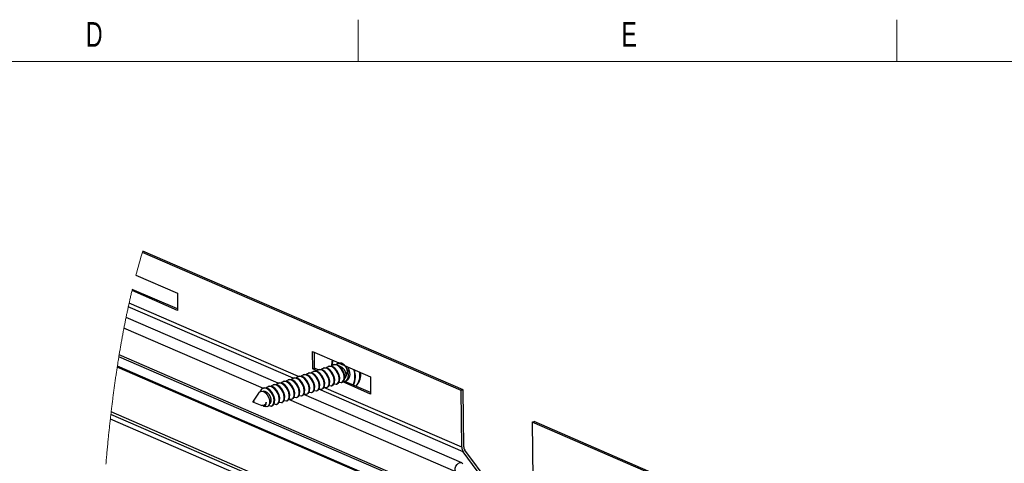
# Paper-space layout 'Sheet3' of a CAD drawing. Header units: inches. Extents: x 0.5 to 19.2, y -4 to 10.7.
# Tile 24 of 27: x 8.3 to 12.4, y 8.8 to 10.7. Entities that reach past the tile are written whole.
import ezdxf

# ---------------------------------------------------------------- set-up
doc = ezdxf.new("R2010")
doc.units = ezdxf.units.IN
doc.header["$MEASUREMENT"] = 0
doc.styles.add('SLDTEXTSTYLE0', font='TXT', dxfattribs={"width": 0.7})

psp = doc.layouts.new('Sheet3')

# ---------------------------------------------------------------- linework, layer by layer
at = {"color": 7, "linetype": 'Continuous', "lineweight": 18}
for p, q in [((9.7095849, 10.6939449), (9.7095849, 10.5170732)), ((11.9804183, 10.6939449), (11.9804183, 10.5170732)), ((14.2512516, 10.5170732), (0.6262516, 10.5170732))]:
    psp.add_line(p, q, dxfattribs=at)
at = {"color": 7, "linetype": 'Continuous', "lineweight": 25}
for p, q in [((10.1449182, 9.1302495), (8.8004965, 9.7128262)), ((10.1525068, 9.1327883), (8.8020657, 9.7179736)), ((8.7733054, 9.6169194), (8.9479518, 9.5412399)), ((8.9487111, 9.4683929), (8.7568054, 9.5515511)), ((8.9486501, 9.4742466), (8.7580807, 9.5568257)), ((8.9479518, 9.5412399), (8.9487111, 9.4683929)), ((9.3724636, 9.1610145), (8.7316748, 9.4386868)), ((9.3116787, 9.1387291), (8.7227601, 9.3939244)), ((10.1320406, 8.6607957), (8.7024777, 9.2802666)), ((9.517728, 9.2943397), (9.6280897, 9.2465167)), ((9.5184873, 9.2214924), (9.517728, 9.2943397)), ((9.5260761, 9.2240312), (9.5253776, 9.2910248)), ((9.5184873, 9.2214924), (9.5260761, 9.2240312)), ((9.5356058, 9.2140744), (9.5184873, 9.2214924)), ((9.5412141, 9.2174714), (9.5260761, 9.2240312)), ((9.5437142, 9.2183077), (9.5410792, 9.2174263)), ((9.5647938, 9.2253602), (9.5621589, 9.2244785)), ((9.5858736, 9.2324125), (9.5832386, 9.231531)), ((9.6069532, 9.2394647), (9.6043182, 9.2385833)), ((9.6280329, 9.2465173), (9.6253979, 9.2456358)), ((9.6287394, 9.2462351), (9.648677, 9.2375956)), ((9.6519836, 9.2361627), (9.7619177, 9.188525)), ((9.4172361, 9.1759937), (9.4146012, 9.1751119)), ((9.4383158, 9.1830459), (9.4356809, 9.1821645)), ((9.4593955, 9.1900985), (9.4567605, 9.1892167)), ((9.4804752, 9.1971507), (9.4778402, 9.1962693)), ((9.5015548, 9.2042029), (9.4989199, 9.2033215)), ((9.5226345, 9.2112555), (9.5199996, 9.2103737)), ((9.7619177, 9.188525), (9.7626771, 9.1156777)), ((9.3118378, 9.1407319), (9.3092028, 9.1398502)), ((9.3329175, 9.1477842), (9.3302825, 9.1469027)), ((9.3539971, 9.1548367), (9.3513621, 9.1539549)), ((9.3750768, 9.1618889), (9.3724419, 9.1610075)), ((9.3961565, 9.1689412), (9.3935215, 9.1680597)), ((9.5565557, 9.1361366), (9.5591907, 9.1370181)), ((9.5776354, 9.1431889), (9.5802704, 9.1440706)), ((9.598715, 9.1502414), (9.60135, 9.1511228)), ((9.6197947, 9.1572936), (9.6224297, 9.1581754)), ((9.6408744, 9.1643462), (9.6435094, 9.1652276)), ((9.7626771, 9.1156777), (9.642022, 9.1679612)), ((9.7626161, 9.1215314), (9.6535964, 9.1687728)), ((9.6557172, 9.1693119), (9.6609871, 9.1710748)), ((10.1525068, 9.1327883), (10.1449182, 9.1302495)), ((10.1549989, 8.8937235), (10.1525068, 9.1327883)), ((9.2897366, 9.1198506), (9.2672145, 9.0849458)), ((10.1213211, 8.7878875), (9.4175638, 9.0928458)), ((9.4300777, 9.0938226), (9.4327126, 9.0947041)), ((9.4511573, 9.1008748), (9.4537923, 9.1017563)), ((9.472237, 9.1079271), (9.4748719, 9.1088088)), ((10.1464676, 8.8256164), (9.4808279, 9.1140574)), ((9.4933167, 9.1149796), (9.4959517, 9.1158611)), ((9.5143964, 9.1220318), (9.5170313, 9.1229136)), ((9.535476, 9.1290844), (9.538111, 9.1299658)), ((10.1474103, 8.8911847), (10.1449182, 9.1302495)), ((9.2686447, 9.0806709), (9.3045348, 9.067486)), ((9.3114102, 9.0649601), (9.3181485, 9.0624844)), ((9.3125772, 9.0671656), (9.3156145, 9.0681817)), ((9.3457589, 9.0656131), (9.3483939, 9.0664945)), ((9.3668387, 9.0726653), (9.3694736, 9.073547)), ((9.3879183, 9.0797178), (9.3905533, 9.0805993)), ((9.408998, 9.0867701), (9.4116329, 9.0876515)), ((10.2050642, 8.3742226), (8.6688519, 9.039908)), ((10.4439565, 8.9969677), (10.4515451, 8.9995065)), ((12.3370536, 8.176634), (10.4439565, 8.9969677)), ((10.4439565, 8.9969677), (10.4464486, 8.757903)), ((12.3376997, 8.1821811), (10.4515451, 8.9995065)), ((10.2557423, 8.7332805), (10.1531793, 8.8718983)), ((10.2618656, 8.7407182), (10.1593027, 8.8793359))]:
    psp.add_line(p, q, dxfattribs=at)
at = {"color": 8, "linetype": 'Continuous', "lineweight": 25}
for p, q in [((9.436523, 9.1824461), (8.7412296, 9.4837367)), ((9.4583838, 9.18976), (8.7446189, 9.499055)), ((10.1944851, 8.6258566), (8.7012722, 9.272909)), ((10.2032568, 8.5744309), (8.6942282, 9.2283367)), ((10.2039638, 8.5788611), (8.6949106, 9.2327777)), ((10.1531793, 8.8718983), (9.5443089, 9.1357394)), ((10.1474103, 8.8911847), (9.5656189, 9.1432918)), ((10.3558064, 8.2777914), (8.6654361, 9.0102778)), ((10.2973881, 8.3230245), (8.6676075, 9.0292557))]:
    psp.add_line(p, q, dxfattribs=at)
at = {"color": 7, "linetype": 'Continuous', "lineweight": 18, "flags": 128}
psp.add_lwpolyline([(8.7580807, 9.5568257), (8.7574421, 9.5541896), (8.7568054, 9.5515511), (8.7558037, 9.5473802), (8.7548067, 9.5432041), (8.7538145, 9.5390229), (8.7528269, 9.5348368), (8.7518439, 9.530646), (8.7508655, 9.5264499), (8.7498918, 9.5222489), (8.7490033, 9.5183936), (8.7481188, 9.514534), (8.747238, 9.5106706), (8.7463611, 9.5068027), (8.745488, 9.5029307), (8.7446189, 9.499055), (8.743766, 9.4952314), (8.7429169, 9.4914038), (8.7420715, 9.4875723), (8.7412296, 9.4837367), (8.7403169, 9.4795547), (8.7394086, 9.4753677), (8.7385046, 9.471176), (8.7376048, 9.4669799), (8.7367094, 9.4627792), (8.7358183, 9.4585737), (8.7349821, 9.4546046), (8.7341497, 9.4506312), (8.7333209, 9.4466539), (8.732496, 9.4426723), (8.7316748, 9.4386868), (8.7308233, 9.43453), (8.7299757, 9.4303688), (8.7291323, 9.4262033), (8.7282927, 9.4220333), (8.7274573, 9.4178592), (8.7266259, 9.4136807), (8.7258456, 9.4097369), (8.725069, 9.4057896), (8.7242958, 9.4018384), (8.7235263, 9.3978831), (8.7227601, 9.3939244), (8.7218556, 9.3892223), (8.7209561, 9.3845149), (8.7200615, 9.3798023), (8.7191718, 9.3750844), (8.7182868, 9.3703615), (8.7174187, 9.3656972), (8.7165553, 9.361028), (8.7156966, 9.3563535), (8.7148424, 9.3516743), (8.7139931, 9.3469901), (8.7131483, 9.3423006), (8.712356, 9.3378749), (8.7115678, 9.3334447), (8.7107837, 9.3290101), (8.7100038, 9.3245715), (8.7092279, 9.3201281), (8.708456, 9.3156806), (8.7076881, 9.3112288), (8.7069242, 9.3067725), (8.7061645, 9.3023121), (8.7054086, 9.2978474), (8.7046701, 9.2934583), (8.7039355, 9.2890654), (8.7032047, 9.284668), (8.7024777, 9.2802666), (8.7018737, 9.2765892), (8.7012722, 9.272909), (8.7005445, 9.2684305), (8.6998207, 9.2639478), (8.6991007, 9.259461), (8.6983845, 9.2549701), (8.6976722, 9.2504755), (8.6969762, 9.2460567), (8.6962841, 9.2416342), (8.6955955, 9.2372078), (8.6949106, 9.2327777), (8.6942282, 9.2283367), (8.6935183, 9.2236871), (8.6928124, 9.2190334), (8.6921103, 9.2143756), (8.6914124, 9.2097134), (8.6907182, 9.2050472), (8.690028, 9.2003768), (8.6893416, 9.1957022), (8.688591, 9.1905555), (8.6878452, 9.185404), (8.6871038, 9.1802473), (8.6863672, 9.1750858), (8.6856352, 9.1699194), (8.6849078, 9.1647483), (8.6841849, 9.1595722), (8.6834665, 9.1543911), (8.6827527, 9.1492056), (8.6820433, 9.1440152), (8.681351, 9.1389127), (8.680663, 9.1338055), (8.6799794, 9.128694), (8.6792999, 9.123578), (8.6786125, 9.118364), (8.6779295, 9.1131457), (8.6772508, 9.1079227), (8.6765765, 9.1026949), (8.6759065, 9.0974628), (8.6752527, 9.0923196), (8.6746031, 9.0871719), (8.6739575, 9.0820199), (8.673316, 9.0768634), (8.6726656, 9.0715976), (8.6720196, 9.066327), (8.6713776, 9.0610521), (8.6707399, 9.0557727), (8.6701065, 9.0504887), (8.6694772, 9.0452005), (8.6688519, 9.039908), (8.6682276, 9.034584), (8.6676075, 9.0292557), (8.6670598, 9.0245164), (8.6665154, 9.0197735), (8.6659742, 9.0150274), (8.6654361, 9.0102778), (8.6648188, 9.0047887), (8.6642057, 8.999295), (8.6635968, 8.9937971), (8.6629922, 8.9882945), (8.6623916, 8.9827875), (8.661806, 8.9773747), (8.6612242, 8.9719578), (8.6606465, 8.9665365), (8.6600726, 8.9611113), (8.6594912, 8.9555709), (8.6589138, 8.9500261), (8.6583404, 8.9444772), (8.6577711, 8.9389241), (8.6572057, 8.9333667), (8.6566444, 8.9278052), (8.6560871, 8.9222392), (8.6554418, 8.9157408), (8.6548017, 8.9092365), (8.6541671, 8.9027269), (8.6535378, 8.8962115), (8.6529135, 8.8896908), (8.6522945, 8.8831645), (8.6517156, 8.8770062), (8.6511412, 8.8708431), (8.6505715, 8.8646753), (8.6500062, 8.8585029), (8.6494454, 8.8523257), (8.6488553, 8.845769), (8.6482703, 8.8392071), (8.6476902, 8.83264), (8.647115, 8.8260679), (8.6465446, 8.8194906)], dxfattribs=at)
at = {"color": 8, "linetype": 'Continuous', "lineweight": 25, "flags": 128}
psp.add_lwpolyline([(9.6033788, 9.2572247), (9.6016189, 9.2512484), (9.5995666, 9.2364675)], dxfattribs=at)
at = {"color": 7, "linetype": 'Continuous', "lineweight": 25, "flags": 128}
for points in [[(9.5663883, 9.1449617), (9.5666907, 9.1446972), (9.5756168, 9.1427186), (9.5827797, 9.1466757), (9.5871587, 9.1561804), (9.5877234, 9.1692967), (9.5843784, 9.1838831), (9.5771631, 9.1983053), (9.5768551, 9.1987693), (9.567062, 9.2100739), (9.55536, 9.2170341), (9.5437193, 9.2181044), (9.534094, 9.2133235), (9.5326727, 9.2112534)], [(9.5800595, 9.1445989), (9.5854146, 9.1475574), (9.5897937, 9.1570622), (9.5903584, 9.1701781), (9.586917, 9.18503), (9.57949, 9.1996508), (9.5696969, 9.2109554), (9.5579949, 9.2179155), (9.5463543, 9.2189862), (9.543925, 9.2177794)], [(9.587468, 9.1520143), (9.5877703, 9.1517494), (9.5966964, 9.1497709), (9.6038593, 9.1537282), (9.6082384, 9.163233), (9.6088031, 9.1763489), (9.605458, 9.1909356), (9.5982428, 9.2053575), (9.5979347, 9.2058215), (9.5881417, 9.2171265), (9.5764396, 9.2240866), (9.564799, 9.225157), (9.5551736, 9.220376), (9.5537524, 9.2183057)], [(9.6011392, 9.1516511), (9.6064943, 9.1546097), (9.6108733, 9.1641144), (9.611438, 9.1772304), (9.6079967, 9.1920826), (9.6005697, 9.206703), (9.5907766, 9.2180079), (9.5790746, 9.2249681), (9.567434, 9.2260384), (9.5650047, 9.224832)], [(9.6085477, 9.1590665), (9.60885, 9.1588019), (9.6177761, 9.1568234), (9.624939, 9.1607804), (9.6293181, 9.1702852), (9.6298827, 9.1834015), (9.6265377, 9.1979879), (9.6193224, 9.21241), (9.6190144, 9.2128741), (9.6092213, 9.2241787), (9.5975193, 9.2311388), (9.5858787, 9.2322092), (9.5762533, 9.2274282), (9.5748321, 9.2253582)], [(9.6222188, 9.1587037), (9.6275739, 9.1616622), (9.631953, 9.1711667), (9.6325177, 9.1842829), (9.6290764, 9.1991348), (9.6216493, 9.2137555), (9.6118563, 9.2250602), (9.6001543, 9.2320203), (9.5885137, 9.233091), (9.5860844, 9.2318842)], [(9.6296273, 9.166119), (9.6299297, 9.1658542), (9.6388558, 9.1638757), (9.6460187, 9.167833), (9.6503977, 9.1773374), (9.6509624, 9.1904537), (9.6476174, 9.2050401), (9.6404021, 9.2194623), (9.6400941, 9.2199263), (9.630301, 9.231231), (9.618599, 9.2381911), (9.6069584, 9.2392617), (9.597333, 9.2344805), (9.5959118, 9.2324104)], [(9.6432985, 9.1657559), (9.6486536, 9.1687144), (9.6530327, 9.1782192), (9.6535974, 9.1913351), (9.6501561, 9.2061873), (9.642729, 9.2208078), (9.6329359, 9.2321127), (9.621234, 9.2390728), (9.6095933, 9.2401432), (9.6071641, 9.2389364)], [(9.6614818, 9.2265148), (9.6611738, 9.2269786), (9.6513807, 9.2382835), (9.6396787, 9.2452436), (9.6280381, 9.246314), (9.6184127, 9.241533), (9.6169915, 9.239463)], [(9.6591232, 9.1912454), (9.6589704, 9.199133), (9.6561593, 9.2095119), (9.6504983, 9.2197172), (9.6432111, 9.2275925), (9.6345368, 9.2323826), (9.6321974, 9.2325518)], [(9.6491037, 9.1686314), (9.6493372, 9.1686082), (9.659354, 9.17111), (9.6664476, 9.1801247), (9.6693721, 9.194069), (9.6676139, 9.2104937), (9.6614818, 9.2265148)], [(9.6656446, 9.230243), (9.6665777, 9.2285977), (9.6724935, 9.213784), (9.6746771, 9.1983877), (9.6727961, 9.1847525), (9.667137, 9.1749544), (9.6609871, 9.1710748)], [(9.4399102, 9.1026477), (9.4402126, 9.1023831), (9.4491387, 9.1004043), (9.4563016, 9.1043616), (9.4606806, 9.1138664), (9.4612454, 9.1269824), (9.4579003, 9.1415691), (9.450685, 9.1559912), (9.450377, 9.156455), (9.4405839, 9.1677599), (9.4288819, 9.1747201), (9.4172413, 9.1757904), (9.4076159, 9.1710094), (9.4061947, 9.1689394)], [(9.4535815, 9.1022846), (9.4589366, 9.1052431), (9.4633156, 9.1147479), (9.4638803, 9.1278641), (9.460439, 9.142716), (9.453012, 9.1573367), (9.4432189, 9.1686414), (9.4315169, 9.1756015), (9.4198762, 9.1766719), (9.417447, 9.1754654)], [(9.4609899, 9.1097), (9.4612923, 9.1094354), (9.4702183, 9.1074569), (9.4773813, 9.1114139), (9.4817603, 9.1209187), (9.482325, 9.1340349), (9.47898, 9.1486213), (9.4717647, 9.1630435), (9.4714567, 9.1635075), (9.4616636, 9.1748122), (9.4499616, 9.1817723), (9.438321, 9.1828427), (9.4286956, 9.1780617), (9.4272744, 9.1759916)], [(9.4746611, 9.1093371), (9.4800162, 9.1122956), (9.4843953, 9.1218004), (9.48496, 9.1349164), (9.4815186, 9.1497682), (9.4740917, 9.164389), (9.4642986, 9.1756936), (9.4525965, 9.1826538), (9.440956, 9.1837244), (9.4385267, 9.1825177)], [(9.4820696, 9.1167525), (9.4823719, 9.1164876), (9.491298, 9.1145091), (9.4984609, 9.1184664), (9.50284, 9.1279712), (9.5034047, 9.1410871), (9.5000597, 9.1556739), (9.4928444, 9.1700957), (9.4925363, 9.1705598), (9.4827433, 9.1818644), (9.4710413, 9.1888248), (9.4594007, 9.1898952), (9.4497753, 9.1851139), (9.448354, 9.1830439)], [(9.4957407, 9.1163893), (9.5010959, 9.1193479), (9.505475, 9.1288526), (9.5060396, 9.1419686), (9.5025984, 9.1568208), (9.4951713, 9.1714412), (9.4853782, 9.1827462), (9.4736762, 9.1897063), (9.4620356, 9.1907766), (9.4596064, 9.1895699)], [(9.5031493, 9.1238047), (9.5034516, 9.1235401), (9.5123777, 9.1215616), (9.5195406, 9.1255187), (9.5239197, 9.1350234), (9.5244844, 9.1481394), (9.5211394, 9.1627261), (9.5139241, 9.1771482), (9.5136161, 9.177612), (9.5038229, 9.1889169), (9.492121, 9.1958771), (9.4804803, 9.1969474), (9.4708549, 9.1921664), (9.4694337, 9.1900964)], [(9.5168205, 9.1234419), (9.5221756, 9.1264004), (9.5265546, 9.1359049), (9.5271194, 9.1490211), (9.523678, 9.163873), (9.516251, 9.1784938), (9.5064579, 9.1897984), (9.4947559, 9.1967585), (9.4831153, 9.1978292), (9.480686, 9.1966224)], [(9.524229, 9.1308573), (9.5245313, 9.1305924), (9.5334574, 9.1286139), (9.5406203, 9.1325712), (9.5449994, 9.1420757), (9.545564, 9.1551919), (9.542219, 9.1697783), (9.5350037, 9.1842005), (9.5346957, 9.1846645), (9.5249027, 9.1959692), (9.5132006, 9.2029293), (9.50156, 9.204), (9.4919346, 9.1992187), (9.4905134, 9.1971487)], [(9.5379001, 9.1304941), (9.5432553, 9.1334526), (9.5476343, 9.1429574), (9.548199, 9.1560734), (9.5447576, 9.1709255), (9.5373307, 9.185546), (9.5275376, 9.1968509), (9.5158356, 9.2038111), (9.504195, 9.2048814), (9.5017657, 9.2036747)], [(9.5453087, 9.1379095), (9.5456109, 9.1376449), (9.554537, 9.1356661), (9.5616999, 9.1396234), (9.5660791, 9.1491282), (9.5666437, 9.1622442), (9.5632987, 9.1768309), (9.5560834, 9.191253), (9.5557754, 9.1917168), (9.5459823, 9.2030217), (9.5342803, 9.2099818), (9.5226397, 9.2110522), (9.5130143, 9.2062712), (9.511593, 9.2042012)], [(9.5589798, 9.1375464), (9.5643349, 9.1405049), (9.568714, 9.1500097), (9.5692786, 9.1631259), (9.5658374, 9.1779778), (9.5584103, 9.1925985), (9.5486173, 9.2039032), (9.5369153, 9.2108633), (9.5252747, 9.2119337), (9.5228454, 9.2107272)], [(9.3333016, 9.0684454), (9.3348142, 9.0671214), (9.3437403, 9.0651426), (9.3509032, 9.0690999), (9.3552823, 9.0786046), (9.355847, 9.0917206), (9.3525019, 9.1063073), (9.3452867, 9.1207295), (9.3449786, 9.1211932), (9.3351856, 9.1324981), (9.3234835, 9.1394583), (9.311843, 9.1405286), (9.3022176, 9.1357477), (9.2950517, 9.1253104), (9.2949043, 9.1248229)], [(9.3481831, 9.0670228), (9.3535382, 9.0699813), (9.3579173, 9.0794861), (9.3584819, 9.0926023), (9.3550406, 9.1074542), (9.3476136, 9.122075), (9.3378206, 9.1333796), (9.3261185, 9.1403397), (9.3144779, 9.1414101), (9.3120487, 9.1402036)], [(9.3555916, 9.0744382), (9.3558939, 9.0741736), (9.36482, 9.0721951), (9.3719829, 9.0761521), (9.376362, 9.0856569), (9.3769266, 9.0987731), (9.3735817, 9.1133595), (9.3663663, 9.1277817), (9.3660583, 9.1282457), (9.3562652, 9.1395504), (9.3445633, 9.1465105), (9.3329226, 9.1475809), (9.3232972, 9.1427999), (9.320406, 9.1385889)], [(9.3692627, 9.0740753), (9.3746178, 9.0770339), (9.3789969, 9.0865383), (9.3795616, 9.0996546), (9.3761203, 9.1145065), (9.3686932, 9.1291272), (9.3589002, 9.1404318), (9.3471982, 9.147392), (9.3355576, 9.1484626), (9.3331283, 9.1472559)], [(9.3766712, 9.0814907), (9.3769736, 9.0812258), (9.3858997, 9.0792473), (9.3930626, 9.0832046), (9.3974416, 9.0927094), (9.3980063, 9.1058254), (9.3946613, 9.1204118), (9.387446, 9.1348339), (9.387138, 9.135298), (9.3773449, 9.1466026), (9.3656429, 9.1535631), (9.3540023, 9.1546334), (9.3443769, 9.1498521), (9.3429557, 9.1477821)], [(9.3903424, 9.0811276), (9.3956976, 9.0840861), (9.4000766, 9.0935909), (9.4006413, 9.1067068), (9.3971999, 9.121559), (9.389773, 9.1361794), (9.3799798, 9.1474844), (9.3682779, 9.1544445), (9.3566372, 9.1555149), (9.3542079, 9.1543081)], [(9.3977509, 9.0885429), (9.3980532, 9.0882784), (9.4069793, 9.0862996), (9.4141422, 9.0902569), (9.4185213, 9.0997616), (9.419086, 9.1128776), (9.415741, 9.1274643), (9.4085257, 9.1418865), (9.4082177, 9.1423502), (9.3984246, 9.1536552), (9.3867225, 9.1606153), (9.375082, 9.1616857), (9.3654566, 9.1569047), (9.3628824, 9.1531553)], [(9.4114221, 9.0881801), (9.4167772, 9.0911386), (9.4211563, 9.1006431), (9.4217209, 9.1137594), (9.4182796, 9.1286112), (9.4108526, 9.143232), (9.4010596, 9.1545366), (9.3893575, 9.1614967), (9.377717, 9.1625671), (9.3752877, 9.1613606)], [(9.4180542, 9.0962751), (9.4191329, 9.0953306), (9.428059, 9.0933521), (9.4352219, 9.0973094), (9.439601, 9.1068139), (9.4401656, 9.1199301), (9.4368207, 9.1345166), (9.4296053, 9.1489387), (9.4292973, 9.1494028), (9.4195043, 9.1607074), (9.4078023, 9.1676675), (9.3961616, 9.1687382), (9.3865363, 9.1639569), (9.385115, 9.1618869)], [(9.4325017, 9.0952323), (9.4378568, 9.0981909), (9.442236, 9.1076956), (9.4428006, 9.1208116), (9.4393593, 9.1356638), (9.4319323, 9.1502842), (9.4221392, 9.1615891), (9.4104372, 9.1685493), (9.3987966, 9.1696196), (9.3963673, 9.1684129)], [(9.2899966, 9.1196996), (9.2910745, 9.1217218), (9.2968556, 9.126403), (9.3038571, 9.1278829), (9.311978, 9.125944), (9.3198905, 9.1205895), (9.3268037, 9.1125353), (9.3324543, 9.102228), (9.3358574, 9.0910492), (9.336665, 9.0803934), (9.334986, 9.0711139), (9.3308476, 9.0645579), (9.3247878, 9.0616569), (9.3181889, 9.0626302)], [(9.3365449, 9.0756077), (9.3400633, 9.0776102), (9.342928, 9.0854601), (9.3427753, 9.0933477), (9.3399642, 9.1037266), (9.3343032, 9.1139318), (9.327016, 9.1218072), (9.3183417, 9.1265972), (9.3097108, 9.1272214), (9.3079016, 9.1263376)], [(9.2691901, 9.0806075), (9.268569, 9.0807014), (9.2679441, 9.0811472), (9.2674107, 9.0818776), (9.26705, 9.0827808), (9.2669169, 9.0837197), (9.2670316, 9.084551), (9.2673766, 9.0851485), (9.2678996, 9.085421), (9.2685207, 9.0853272), (9.2691456, 9.084881), (9.2696789, 9.0841509), (9.2700396, 9.0832475), (9.2701727, 9.0823088), (9.270058, 9.0814772), (9.269713, 9.08088), (9.2691901, 9.0806075)], [(9.3220132, 9.0818761), (9.3203206, 9.0751753), (9.3171665, 9.0701561), (9.3128228, 9.0672513), (9.3076642, 9.0667113), (9.3045348, 9.067486)], [(9.3084284, 9.0669545), (9.3099325, 9.0656468), (9.3154876, 9.0643993), (9.3200646, 9.0670471), (9.3223445, 9.0730572), (9.3220132, 9.0818761)], [(9.3154653, 9.0685554), (9.3189836, 9.070558), (9.3218484, 9.0784075), (9.3220132, 9.0818761)], [(10.1213211, 8.7878875), (10.1191382, 8.7950506), (10.1194826, 8.8034504), (10.1223058, 8.8118994), (10.1272084, 8.8192027), (10.1334973, 8.8243278), (10.1402832, 8.8265499), (10.1466067, 8.8255549), (10.1515737, 8.8214836)]]:
    psp.add_lwpolyline(points, dxfattribs=at)
at = {"color": 7, "linetype": 'Continuous', "lineweight": 18}
psp.add_arc((11.4137467, 8.9200633), 2.7308495, 163.0112509, 165.2157944, dxfattribs=at)
at = {"color": 7, "linetype": 'Continuous', "lineweight": 25}
for centre, radius, start, end in [((9.6443783, 9.2398316), 0.0464385, 156.9942188, 186.0816439), ((9.6247568, 9.2112572), 0.0397683, 329.7874757, 22.5607651), ((9.6067676, 9.1900365), 0.0919257, 336.0160201, 17.5655916), ((9.6449667, 9.1934451), 0.0143264, 292.1469654, 351.1678576), ((9.649332, 9.1930584), 0.0677265, 318.8745116, 13.4087536), ((9.6576494, 9.1955889), 0.0632469, 316.7420829, 10.1451379), ((10.180329, 8.8905255), 0.0329253, 178.8527565, 214.4537712), ((10.1795566, 8.8932319), 0.0245625, 178.8533137, 214.4536312)]:
    psp.add_arc(centre, radius, start, end, dxfattribs=at)
at = {"color": 8, "linetype": 'Continuous', "lineweight": 25}
psp.add_arc((9.6078695, 9.1907712), 0.0886788, 335.2768499, 18.4425687, dxfattribs=at)

# ---------------------------------------------------------------- texts
at = {"color": 7, "linetype": 'Continuous', "lineweight": 0, "char_height": 0.1041667, "attachment_point": 2, "style": 'SLDTEXTSTYLE0'}
for s, insert in [('D', (8.5974733, 10.6839024)), ('E', (10.8526565, 10.6839024))]:
    psp.add_mtext(s, dxfattribs=dict(at, insert=insert))

doc.saveas('drawing.dxf')
